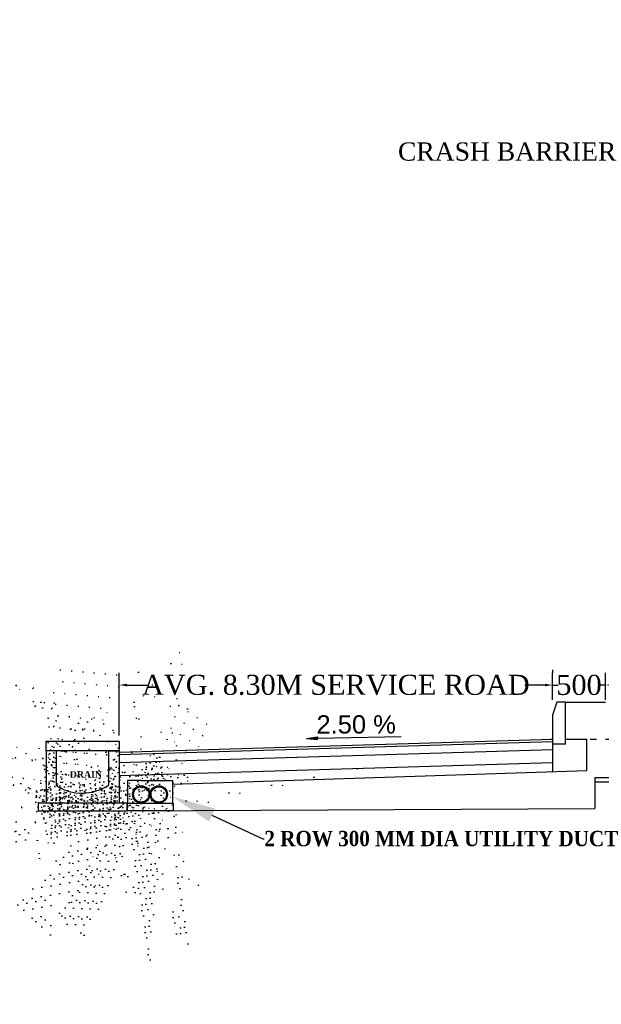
# Model space of a CAD drawing. Header units: inches. Extents: x -7742690772 to -3865980171, y -13316213144 to -6657882739.
# Tile 15 of 23: x -3867137336 to -3867125960, y -6658154711 to -6658135456. Entities that reach past the tile are written whole.
import ezdxf
from ezdxf import colors
from ezdxf.entities.mleader import LeaderData, LeaderLine
from ezdxf.math import Vec2, Vec3

# ---------------------------------------------------------------- set-up
doc = ezdxf.new("R2010")
doc.units = ezdxf.units.IN
doc.header["$MEASUREMENT"] = 0
doc.header["$PDMODE"] = 2
doc.header["$PDSIZE"] = 5
doc.linetypes.add('ACAD_ISO03W100', pattern=[30, 12, -18])
for name, color, linetype in [('DIM', 7, 'Continuous'), ('TEX', 6, 'Continuous'), ('TEXT', 7, 'Continuous')]:
    doc.layers.add(name, color=color, linetype=linetype)
doc.styles.add('dim', font='arial.ttf')
doc.styles.add('ROMANS', font='romans.shx')
doc.styles.get("Standard").update_dxf_attribs({"font": 'timesbd.ttf', "height": 5})
doc.dimstyles.new('ISO-25', dxfattribs={"dimtxt": 200, "dimasz": 150, "dimexe": 240, "dimexo": 300, "dimgap": 0.02, "dimtad": 0, "dimdec": 0, "dimdsep": 46, "dimtxsty": 'Standard', "dimcen": 150, "dimclrd": 1, "dimclre": 1, "dimclrt": 1, "dimadec": 0, "dimazin": 0, "dimtfac": 1, "dimtdec": 0, "dimtmove": 2, "dimatfit": 3, "dimfxl": 240, "dimarcsym": 0})

# ---------------------------------------------------------------- blocks, each defined once
blk = doc.blocks.new('*D175')
at = {"layer": 'Defpoints', "color": 0, "ltscale": 20, "transparency": 16777216}
for p in [(-3867125879.144856, -6658148467.117949), (-3867125879.144856, -6658149055.792944), (-3867126913.605228, -6658149057.576869, 77827.52512153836)]:
    blk.add_point(p, dxfattribs=at)
at = {"layer": 'TEX', "color": 0, "lineweight": -2, "ltscale": 20, "transparency": 16777216}
for p, q in [((-3867126913.605228, -6658148757.576869), (-3867126913.605228, -6658148227.117949)), ((-3867125879.144856, -6658148755.792944), (-3867125879.144856, -6658148227.117949)), ((-3867127063.605228, -6658148467.117949), (-3867127213.605228, -6658148467.117949)), ((-3867126913.605228, -6658148467.117949), (-3867126806.34169, -6658148467.117949)), ((-3867125879.144856, -6658148467.117949), (-3867125986.408395, -6658148467.117949)), ((-3867125729.144856, -6658148467.117949), (-3867125579.144856, -6658148467.117949))]:
    blk.add_line(p, q, dxfattribs=at)
at = {"layer": 'TEX', "color": 0, "ltscale": 20, "transparency": 16777216}
for points in [[(-3867127063.605228, -6658148442.117949), (-3867127063.605228, -6658148492.117949), (-3867126913.605228, -6658148467.117949)], [(-3867125729.144856, -6658148442.117949), (-3867125729.144856, -6658148492.117949), (-3867125879.144856, -6658148467.117949)]]:
    blk.add_solid(points, dxfattribs=at)
at = {"layer": 'TEX', "color": 0, "ltscale": 20, "transparency": 16777216, "insert": (-3867126396.375042, -6658148467.117949), "char_height": 200, "attachment_point": 5, "style": 'ROMANS'}
blk.add_mtext('{\\fTimes New Roman|b0|i0|c0|p18;\\H1.96x;500}', dxfattribs=at)
blk = doc.blocks.new('*D176')
at = {"layer": 'Defpoints', "color": 0, "ltscale": 20, "transparency": 16777216}
for p in [(-3867135390.197127, -6658148467.117949), (-3867126913.605228, -6658148467.117949), (-3867135390.197127, -6658149754.023389)]:
    blk.add_point(p, dxfattribs=at)
at = {"layer": 'TEX', "color": 0, "lineweight": -2, "ltscale": 20, "transparency": 16777216}
for p, q in [((-3867135390.197127, -6658149454.023389), (-3867135390.197127, -6658148227.117949)), ((-3867126913.605228, -6658148167.117949), (-3867126913.605228, -6658148227.117949)), ((-3867135240.197127, -6658148467.117949), (-3867134844.832497, -6658148467.117949)), ((-3867127063.605228, -6658148467.117949), (-3867127458.969859, -6658148467.117949))]:
    blk.add_line(p, q, dxfattribs=at)
at = {"layer": 'TEX', "color": 0, "ltscale": 20, "transparency": 16777216}
for points in [[(-3867135240.197127, -6658148442.117949), (-3867135240.197127, -6658148492.117949), (-3867135390.197127, -6658148467.117949)], [(-3867127063.605228, -6658148442.117949), (-3867127063.605228, -6658148492.117949), (-3867126913.605228, -6658148467.117949)]]:
    blk.add_solid(points, dxfattribs=at)
at = {"layer": 'TEX', "color": 0, "ltscale": 20, "transparency": 16777216, "insert": (-3867131151.901178, -6658148467.117949), "char_height": 32, "attachment_point": 5, "style": 'ROMANS'}
blk.add_mtext('{\\fTimes New Roman|b0|i0|c0|p18;\\H12.25x;AVG. 8.30M SERVICE ROAD}', dxfattribs=at)

msp = doc.modelspace()

# ---------------------------------------------------------------- hatches: boundary and pattern name
at = {"ltscale": 20}
h = msp.add_hatch(dxfattribs=at)
h.set_pattern_fill('AR-CONC', color=0, scale=30.6, style=0)
h.set_pattern_definition([(49.99999999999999, (1641438.578841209, -35709.03085041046), (219.4816158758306, -19.20215330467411), [22.95, -252.45]), (355, (1641438.578841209, -35709.03085041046), (-42.45790808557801, 230.1707929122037), [18.36, -201.96]), (100.45144446, (1641456.868975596, -35710.63102967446), (177.0237070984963, 210.9686372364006), [19.50449875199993, -214.5494862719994]), (46.18420000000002, (1641438.578841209, -35647.83085041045), (326.5758471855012, -50.64889992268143), [34.42499999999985, -378.6749999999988]), (96.63563549, (1641465.79348518, -35652.05160235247), (286.0065553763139, 298.0802918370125), [29.256764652, -321.82441056]), (351.1841639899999, (1641438.578841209, -35647.83085041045), (286.0065551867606, 298.080291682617), [27.54000000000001, -302.9400003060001]), (21, (1641469.17884121, -35663.13085041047), (182.6535579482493, -123.2013805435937), [22.95, -252.45]), (326.0000000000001, (1641469.17884121, -35663.13085041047), (74.45449156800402, 221.8959137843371), [18.36, -201.96]), (71.45144474, (1641484.399970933, -35673.39763205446), (257.1080472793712, 98.69453275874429), [19.50449814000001, -214.549486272]), (37.50000000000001, (1641438.578841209, -35709.03085041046), (3.720915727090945, 101.8655192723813), [0, -199.512, 0, -205.02, 0, -202.725]), (7.499999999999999, (1641438.578841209, -35709.03085041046), (80.49927845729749, 120.6899838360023), [0, -116.892, 0, -194.922, 0, -77.26500000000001]), (327.5, (1641370.34084121, -35709.03085041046), (163.3496654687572, -6.901790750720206), [0, -76.50000000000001, 0, -238.68, 0, -316.71]), (317.5, (1641339.740841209, -35709.03085041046), (178.4549678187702, 30.63212459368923), [0, -99.45000000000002, 0, -158.508, 0, -224.91])])
h.paths.add_polyline_path([(-3867135390.197127, -6658149567.258228), (-3867136818.197127, -6658149567.258228), (-3867136818.197127, -6658149754.023389), (-3867135390.197127, -6658149754.023389)])
h = msp.add_hatch(color=256)
h.dxf.hatch_style = 1
h.paths.add_polyline_path([(-3867131511.625366, -6658149479.352095), (-3867131511.095413, -6658149506.925993), (-3867131510.566238, -6658149534.499891), (-3867131726.661774, -6658149511.066008)])
h = msp.add_hatch(dxfattribs=at)
h.set_pattern_fill('AR-CONC', color=0, scale=30.6, style=0)
h.set_pattern_definition([(49.99999999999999, (-1892647899.957608, -3262663624.997652), (219.4816158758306, -19.2021533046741), [22.95, -252.45]), (355, (-1892647899.957608, -3262663624.997652), (-42.45790808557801, 230.1707929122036), [18.36000000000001, -201.9600000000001]), (100.4513999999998, (-1892647881.667485, -3262663626.597783), (177.0238708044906, 210.9684998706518), [19.50449813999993, -214.5494862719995]), (46.18420000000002, (-1892647899.957608, -3262663563.797652), (326.5757608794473, -50.64881838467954), [34.42499999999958, -378.6749999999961]), (96.63559999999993, (-1892647872.742952, -3262663568.018392), (286.0067878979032, 298.0800684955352), [29.25674812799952, -321.824177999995]), (351.1842, (-1892647899.957608, -3262663563.797652), (286.0065552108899, 298.0802918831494), [27.54000000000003, -302.9400000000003]), (21, (-1892647869.357608, -3262663579.097651), (182.6535579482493, -123.2013805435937), [22.95, -252.45]), (326.0000000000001, (-1892647869.357608, -3262663579.097651), (74.45449156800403, 221.8959137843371), [18.36, -201.96]), (71.4514, (-1892647854.136492, -3262663589.364421), (257.108124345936, 98.69433199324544), [19.50449814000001, -214.5494862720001]), (37.49999999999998, (-1892647899.957608, -3262663624.997652), (3.720915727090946, 101.8655192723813), [0, -199.512, 0, -205.0200000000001, 0, -202.7250000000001]), (7.500000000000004, (-1892647899.957608, -3262663624.997652), (80.49927845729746, 120.6899838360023), [0, -116.892, 0, -194.922, 0, -77.265]), (327.5, (-1892647968.195607, -3262663624.997652), (163.3496654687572, -6.90179075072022), [0, -76.50000000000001, 0, -238.6800000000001, 0, -316.7100000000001]), (317.5, (-1892647998.795607, -3262663624.997652), (178.4549678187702, 30.6321245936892), [0, -99.45, 0, -158.508, 0, -224.9100000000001])])
h.paths.add_polyline_path([(-3867136818.197127, -6658149751.898442), (-3867136614.197127, -6658149754.02339), (-3867136614.197127, -6658150438.675459, 0.2922119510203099), (-3867135594.197127, -6658150423.627233), (-3867135594.197127, -6658149754.02339), (-3867135390.197127, -6658149754.02339), (-3867135390.197127, -6658150774.07278), (-3867136818.197127, -6658150774.07278)])
h = msp.add_hatch(dxfattribs=at)
h.set_pattern_fill('AR-CONC', color=0, scale=30.6, style=0)
h.set_pattern_definition([(49.99999999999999, (-43874.36567831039, 1316.952046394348), (219.4816158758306, -19.20215330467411), [22.95, -252.45]), (355, (-43874.36567831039, 1316.952046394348), (-42.45790808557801, 230.1707929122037), [18.36, -201.96]), (100.45144446, (-43856.07554392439, 1315.351867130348), (177.0237070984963, 210.9686372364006), [19.504498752, -214.549486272]), (46.18420000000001, (-43874.36567831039, 1378.152046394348), (326.5758471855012, -50.64889992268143), [34.425, -378.6750000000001]), (96.63563549, (-43847.15103434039, 1373.931294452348), (286.0065553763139, 298.0802918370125), [29.256764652, -321.82441056]), (351.1841639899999, (-43874.36567831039, 1378.152046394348), (286.0065551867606, 298.080291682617), [27.54000000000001, -302.9400003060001]), (21, (-43843.7656783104, 1362.852046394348), (182.6535579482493, -123.2013805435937), [22.95, -252.45]), (326.0000000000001, (-43843.7656783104, 1362.852046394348), (74.45449156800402, 221.8959137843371), [18.36, -201.96]), (71.45144474, (-43828.5445485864, 1352.585264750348), (257.1080472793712, 98.69453275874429), [19.50449814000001, -214.549486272]), (37.50000000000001, (-43874.36567831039, 1316.952046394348), (3.720915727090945, 101.8655192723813), [0, -199.512, 0, -205.02, 0, -202.725]), (7.499999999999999, (-43874.36567831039, 1316.952046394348), (80.49927845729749, 120.6899838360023), [0, -116.892, 0, -194.922, 0, -77.26500000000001]), (327.5, (-43942.60367831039, 1316.952046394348), (163.3496654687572, -6.901790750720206), [0, -76.50000000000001, 0, -238.68, 0, -316.71]), (317.5, (-43973.2036783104, 1316.952046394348), (178.4549678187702, 30.63212459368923), [0, -99.45000000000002, 0, -158.508, 0, -224.91])])
h.paths.add_polyline_path([(-3867134346.385355, -6658150337.072781), (-3867134616.385356, -6658150337.072781), (-3867134957.818542, -6658150337.072781), (-3867135227.818542, -6658150337.072781), (-3867135227.818542, -6658150777.07278), (-3867134957.818542, -6658150777.072781, -0.4142135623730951), (-3867135127.818542, -6658150607.072781, -1), (-3867134787.818542, -6658150607.072781, -0.4141696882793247), (-3867134957.793077, -6658150777.072779), (-3867134657.818542, -6658150777.072779), (-3867134616.361646, -6658150777.072779, -0.4142544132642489), (-3867134786.385356, -6658150607.072781, -1), (-3867134446.385356, -6658150607.072781, -0.4142135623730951), (-3867134616.385356, -6658150777.072781), (-3867134346.385356, -6658150777.072781)])
h.paths.add_polyline_path([(-3867134336.385356, -6658150777.07278), (-3867134346.385356, -6658150777.07278), (-3867134346.385356, -6658150777.072781), (-3867135227.818542, -6658150777.072781), (-3867135236.385356, -6658150777.07278), (-3867135236.385356, -6658150927.07278), (-3867134336.385356, -6658150927.07278)])
h = msp.add_hatch(dxfattribs=at)
h.set_pattern_fill('AR-CONC', color=0, scale=30.6, style=0)
h.set_pattern_definition([(49.99999999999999, (-1892647899.957608, -3262663548.497652), (219.4816158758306, -19.2021533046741), [22.95, -252.45]), (355, (-1892647899.957608, -3262663548.497652), (-42.45790808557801, 230.1707929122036), [18.36000000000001, -201.9600000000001]), (100.4513999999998, (-1892647881.667485, -3262663550.097783), (177.0238708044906, 210.9684998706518), [19.50449813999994, -214.5494862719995]), (46.18420000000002, (-1892647899.957608, -3262663487.297652), (326.5757608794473, -50.64881838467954), [34.42499999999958, -378.6749999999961]), (96.63559999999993, (-1892647872.742952, -3262663491.518392), (286.0067878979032, 298.0800684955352), [29.25674812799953, -321.8241779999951]), (351.1842, (-1892647899.957608, -3262663487.297652), (286.0065552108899, 298.0802918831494), [27.54000000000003, -302.9400000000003]), (21, (-1892647869.357608, -3262663502.597651), (182.6535579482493, -123.2013805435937), [22.95, -252.45]), (326.0000000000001, (-1892647869.357608, -3262663502.597651), (74.45449156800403, 221.8959137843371), [18.36, -201.96]), (71.4514, (-1892647854.136492, -3262663512.864421), (257.108124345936, 98.69433199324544), [19.50449814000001, -214.5494862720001]), (37.49999999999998, (-1892647899.957608, -3262663548.497652), (3.720915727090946, 101.8655192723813), [0, -199.512, 0, -205.0200000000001, 0, -202.7250000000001]), (7.500000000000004, (-1892647899.957608, -3262663548.497652), (80.49927845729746, 120.6899838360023), [0, -116.892, 0, -194.922, 0, -77.265]), (327.5, (-1892647968.195607, -3262663548.497652), (163.3496654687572, -6.90179075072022), [0, -76.50000000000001, 0, -238.6800000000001, 0, -316.7100000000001]), (317.5, (-1892647998.795607, -3262663548.497652), (178.4549678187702, 30.6321245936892), [0, -99.45, 0, -158.508, 0, -224.9100000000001])])
h.paths.add_polyline_path([(-3867135237.197101, -6658150774.07278), (-3867135237.197101, -6658150927.07278), (-3867136971.197127, -6658150927.07278), (-3867136971.197127, -6658150774.07278)])

# ---------------------------------------------------------------- linework, layer by layer
at = {"color": 0}
for p, q in [((-3867126829.619675, -6658148802.576869, 100717.9736866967), (-3867126913.605228, -6658149057.576869, 100717.9736866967)), ((-3867126658.605228, -6658148802.576869, 100717.9736866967), (-3867126829.619675, -6658148802.576869, 100717.9736866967)), ((-3867126913.605228, -6658149057.576869, 100717.9736866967), (-3867126913.605228, -6658149312.576869, 100717.9736866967)), ((-3867126913.605228, -6658149312.576869, 100717.9736866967), (-3867126913.605228, -6658150158.773605, 100717.9736866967)), ((-3867135390.197127, -6658149777.501634, 22890.44856515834), (-3867126913.605228, -6658149522.842702, 22890.44856515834)), ((-3867135390.197127, -6658149828.153162, 22890.44856515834), (-3867126913.605228, -6658149573.855449, 22890.44856515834)), ((-3867126658.605228, -6658149621.277217, 100717.9736866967), (-3867126913.605228, -6658149621.277217, 100717.9736866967)), ((-3867135390.197127, -6658149981.186623, 22890.44856515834), (-3867126913.605228, -6658149726.888911, 22890.44856515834)), ((-3867135390.197126, -6658150236.241875, 22890.44856515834), (-3867126913.605229, -6658149981.944162, 22890.44856515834)), ((-3867134346.385355, -6658150408.044172, 22890.44856515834), (-3867126242.882621, -6658150136.279814, 22890.44856515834))]:
    msp.add_line(p, q, dxfattribs=at)
at = {"color": 7, "ltscale": 20}
for p, q in [((-3867126658.605228, -6658148802.576869, 100717.9736866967), (-3867125879.144856, -6658148802.576869, 22890.44856515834)), ((-3867126658.605228, -6658149621.277217, 100717.9736866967), (-3867126658.605228, -6658148802.576869, 100717.9736866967)), ((-3867126089.659278, -6658150360.728529, 22890.44856515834), (-3867126089.659277, -6658150878.54037, 22890.44856515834)), ((-3867135236.385356, -6658150777.072781, 22890.44856515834), (-3867135236.385356, -6658150927.07278, 22890.44856515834))]:
    msp.add_line(p, q, dxfattribs=at)
for p, q in [((-3867131726.661774, -6658149511.066008, 22890.44856515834), (-3867131511.625366, -6658149479.352095, 22890.44856515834)), ((-3867131726.661774, -6658149511.066008, 22890.44856515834), (-3867131510.566238, -6658149534.499891, 22890.44856515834)), ((-3867131511.625366, -6658149479.352095, 22890.44856515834), (-3867131511.095413, -6658149506.925993, 22890.44856515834)), ((-3867131511.095413, -6658149506.925993, 22890.44856515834), (-3867129873.293945, -6658149475.468107, 22890.44856515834)), ((-3867131510.566238, -6658149534.499891, 22890.44856515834), (-3867131511.095413, -6658149506.925993, 22890.44856515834)), ((-3867126957.037482, -6658149524.14752, 22890.44856515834), (-3867126913.605228, -6658149524.14752, 22890.44856515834)), ((-3867126658.605228, -6658149524.14752, 22890.44856515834), (-3867126242.882621, -6658149524.14752, 22890.44856515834)), ((-3867126242.882621, -6658150136.279814, 22890.44856515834), (-3867126242.882621, -6658149524.14752, 22890.44856515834))]:
    msp.add_line(p, q)
at = {"linetype": 'ACAD_ISO03W100', "ltscale": 10}
msp.add_line((-3867126175.177817, -6658149524.14752, 22890.44856515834), (-3867112832.914481, -6658149524.14752, 22890.44856515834), dxfattribs=at)
at = {"ltscale": 20}
for p, q in [((-3867136818.197127, -6658149754.023389, 22890.44856515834), (-3867136818.197128, -6658150774.07278, 22890.44856515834)), ((-3867136614.197115, -6658150438.675432, 22890.44856515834), (-3867136614.197115, -6658149754.023389, 22890.44856515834)), ((-3867135227.818542, -6658150337.072781, 22890.44856515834), (-3867135227.818542, -6658150777.072781, 22890.44856515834)), ((-3867134957.818542, -6658150337.072781, 22890.44856515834), (-3867135227.818542, -6658150337.072781, 22890.44856515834)), ((-3867135227.818542, -6658150337.072781, 22890.44856515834), (-3867135227.818542, -6658150777.072781, 22890.44856515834)), ((-3867134957.818542, -6658150337.072781, 22890.44856515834), (-3867134616.385356, -6658150337.072781, 22890.44856515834)), ((-3867134616.385356, -6658150337.072781, 22890.44856515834), (-3867134346.385355, -6658150337.072781, 22890.44856515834)), ((-3867134346.385355, -6658150337.072781, 22890.44856515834), (-3867134346.385356, -6658150777.072781, 22890.44856515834)), ((-3867134346.385355, -6658150337.072781, 22890.44856515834), (-3867134346.385356, -6658150777.072781, 22890.44856515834)), ((-3867134957.818542, -6658150437.072781, 22890.44856515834), (-3867134957.823791, -6658150437.072781, 22890.44856515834)), ((-3867134616.390604, -6658150437.072781, 22890.44856515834), (-3867134616.385356, -6658150437.072781, 22890.44856515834)), ((-3867136971.197127, -6658150774.07278, 22890.44856515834), (-3867136971.197127, -6658150927.07278, 22890.44856515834)), ((-3867135237.197101, -6658150774.07278, 22890.44856515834), (-3867135236.385379, -6658150927.068473, 22890.44856515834)), ((-3867135236.385356, -6658150777.07278, 22890.44856515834), (-3867134336.385356, -6658150777.07278, 22890.44856515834)), ((-3867135236.385356, -6658150927.07278, 22890.44856515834), (-3867135236.385356, -6658150777.07278, 22890.44856515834)), ((-3867135227.818542, -6658150777.072781, 22890.44856515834), (-3867134346.385356, -6658150777.072781, 22890.44856515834)), ((-3867135127.818542, -6658150607.057156, 22890.44856515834), (-3867135127.818541, -6658150607.094875, 22890.44856515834)), ((-3867134957.818542, -6658150777.072779, 22890.44856515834), (-3867134657.818542, -6658150777.072779, 22890.44856515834)), ((-3867134336.385356, -6658150777.07278, 22890.44856515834), (-3867134336.385356, -6658150927.07278, 22890.44856515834)), ((-3867134336.385356, -6658150927.07278, 22890.44856515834), (-3867135236.385356, -6658150927.07278, 22890.44856515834))]:
    msp.add_line(p, q, dxfattribs=at)
at = {"color": 0, "ltscale": 20}
for p, q in [((-3867135594.197127, -6658150423.62718, 22890.44856515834), (-3867135594.197127, -6658149754.02339, 22890.44856515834)), ((-3867135594.197127, -6658149754.02339, 22890.44856515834), (-3867135390.197127, -6658149754.02339, 22890.44856515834)), ((-3867135390.197127, -6658149754.02339, 22890.44856515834), (-3867135390.197127, -6658150774.07278, 22890.44856515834)), ((-3867136971.197127, -6658150774.07278, 22890.44856515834), (-3867135237.197101, -6658150774.07278, 22890.44856515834)), ((-3867134336.385356, -6658150777.072781, 22890.44856515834), (-3867134336.385356, -6658150927.07278, 22890.44856515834)), ((-3867136971.197127, -6658150927.07278, 22890.44856515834), (-3867135237.197101, -6658150927.07278, 22890.44856515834)), ((-3867135237.197101, -6658150927.07278, 22890.44856515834), (-3867126089.659278, -6658150878.540371, 22890.44856515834))]:
    msp.add_line(p, q, dxfattribs=at)
at = {"ltscale": 20, "elevation": 22890.44856515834}
msp.add_lwpolyline([(-3867135390.197127, -6658149754.023389), (-3867136818.197127, -6658149754.023389), (-3867136818.197127, -6658149567.258228), (-3867135390.197127, -6658149567.258228)], close=True, dxfattribs=at)
at = {"elevation": 22890.44856515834}
msp.add_lwpolyline([(-3867125436.71749, -6658150279.111097), (-3867126089.659278, -6658150279.111097), (-3867126089.659278, -6658150360.728529), (-3867125436.71749, -6658150360.728529)], close=True, dxfattribs=at)
at = {"ltscale": 20}
for centre, radius in [((-3867134957.818542, -6658150607.072781, 22890.44856515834), 170), ((-3867134957.818542, -6658150607.072781, 22890.44856515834), 150), ((-3867134616.385356, -6658150607.072781, 22890.44856515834), 170), ((-3867134616.385356, -6658150607.072781, 22890.44856515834), 150)]:
    msp.add_circle(centre, radius, dxfattribs=at)
at = {"color": 0, "ltscale": 20}
msp.add_arc((-3867136115.9722, -6658149633.011125, 22890.44856515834), 947.2713669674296, 238.2672450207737, 303.4232501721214, dxfattribs=at)

# ---------------------------------------------------------------- texts
at = {"color": 0, "ltscale": 20, "insert": (-3867136356.358078, -6658150152.641795, 22890.44856515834), "char_height": 127.5, "width": 2183.093647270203, "attachment_point": 1, "rotation": 0.46463672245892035}
msp.add_mtext('DRAIN', dxfattribs=at)
at = {"layer": 'DIM', "char_height": 357.0775286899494, "width": 5479.954190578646, "attachment_point": 2, "style": 'dim'}
for s, insert in [('{\\fTimes New Roman|b0|i0|c0|p18;CRASH BARRIER }', (-3867127801.801246, -6658137855.45709, 22890.44844353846)), ('2.50 %', (-3867130754.724854, -6658149058.338284, 22890.44856515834))]:
    msp.add_mtext(s, dxfattribs=dict(at, insert=insert))
at = {"layer": 'TEXT', "color": 0, "insert": (-3867171888.658892, -6658135465.01821, -45780.89713031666), "char_height": 500, "width": 12714.94006444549, "attachment_point": 1}
msp.add_mtext('\\pi1606.38622;6 MM THICK PERMANENT           \\P\\pi612.3472;M.S. LINER UP TO ROCK LEVEL', dxfattribs=at)

# ---------------------------------------------------------------- dimensions: what is measured, and where the dimension line sits
at = {"layer": 'TEX', "color": 0, "ltscale": 20}
for base, p1, p2, text, override, picture, middle in [((-3867135390.197127, -6658148467.117949, 22890.44856515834), (-3867126913.605228, -6658148467.117949, 22890.44856515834), (-3867135390.197127, -6658149754.023389, 22890.44856515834), '{\\fTimes New Roman|b0|i0|c0|p18;\\H12.25x;AVG. 8.30M SERVICE ROAD}', {"dimtxt": 32, "dimtxsty": 'ROMANS', "dimclrd": 0, "dimclre": 0, "dimclrt": 0}, '*D176', (-3867131151.901178, -6658148467.117949, 22890.44856515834)), ((-3867125879.144856, -6658148467.117949, 22890.44856515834), (-3867126913.605228, -6658149057.576869, 100717.9736866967), (-3867125879.144856, -6658149055.792944, 22890.44856515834), '{\\fTimes New Roman|b0|i0|c0|p18;\\H1.96x;500}', {"dimtxsty": 'ROMANS', "dimclrd": 0, "dimclre": 0, "dimclrt": 0}, '*D175', (-3867126396.375042, -6658148467.117949, 22890.44856515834))]:
    dim = msp.add_linear_dim(base=base, p1=p1, p2=p2, angle=180, text=text, dimstyle='ISO-25', override=override, dxfattribs=at)
    dim.commit()
    dim.dimension.update_dxf_attribs({"geometry": picture, "text_midpoint": middle})

# ---------------------------------------------------------------- leaders
ml = msp.add_multileader_mtext('Standard', dxfattribs=at)
ml.set_content('2 ROW 300 MM DIA UTILITY DUCT')
ml.set_leader_properties()
ml.build(insert=Vec2(0, 0))
ml.multileader.update_dxf_attribs({"text_right_attachment_type": 6, "dogleg_length": 29.06970992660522, "arrow_head_size": 850})
ctx = ml.context
ctx.base_point, ctx.char_height, ctx.arrow_head_size, ctx.landing_gap_size, ctx.plane_origin = Vec3(-3867132551.582319, -6658151472.704565, 22890.44856515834), 300, 850, 0.09, Vec3(-3867134346.385356, -6658150651.28612, 22890.44856515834)
ctx.right_attachment = 6
notes = []
notes.append((ctx, [(0, (1, 1, 0), (-3867132580.652029, -6658151472.704565, 22890.44856515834), (1, 0), 29.06970992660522, [(0, [(-3867134346.385356, -6658150651.28612, 22890.44856515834)], 0, [])])]))
ctx.mtext.insert, ctx.mtext.flow_direction = Vec3(-3867132551.492319, -6658151319.236357, 22890.44856515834), 5
for ctx, leaders in notes:
    for number, flags, end, landing, length, lines in leaders:
        leader = LeaderData()
        leader.index, (leader.has_last_leader_line, leader.has_dogleg_vector, leader.attachment_direction) = number, flags
        leader.last_leader_point, leader.dogleg_vector, leader.dogleg_length = Vec3(end), Vec3(landing), length
        for number, points, colour, breaks in lines:
            line = LeaderLine()
            line.index, line.vertices, line.color, line.breaks = number, Vec3.list(points), colors.encode_raw_color(colour), breaks
            leader.lines.append(line)
        ctx.leaders.append(leader)

doc.saveas('drawing.dxf')
